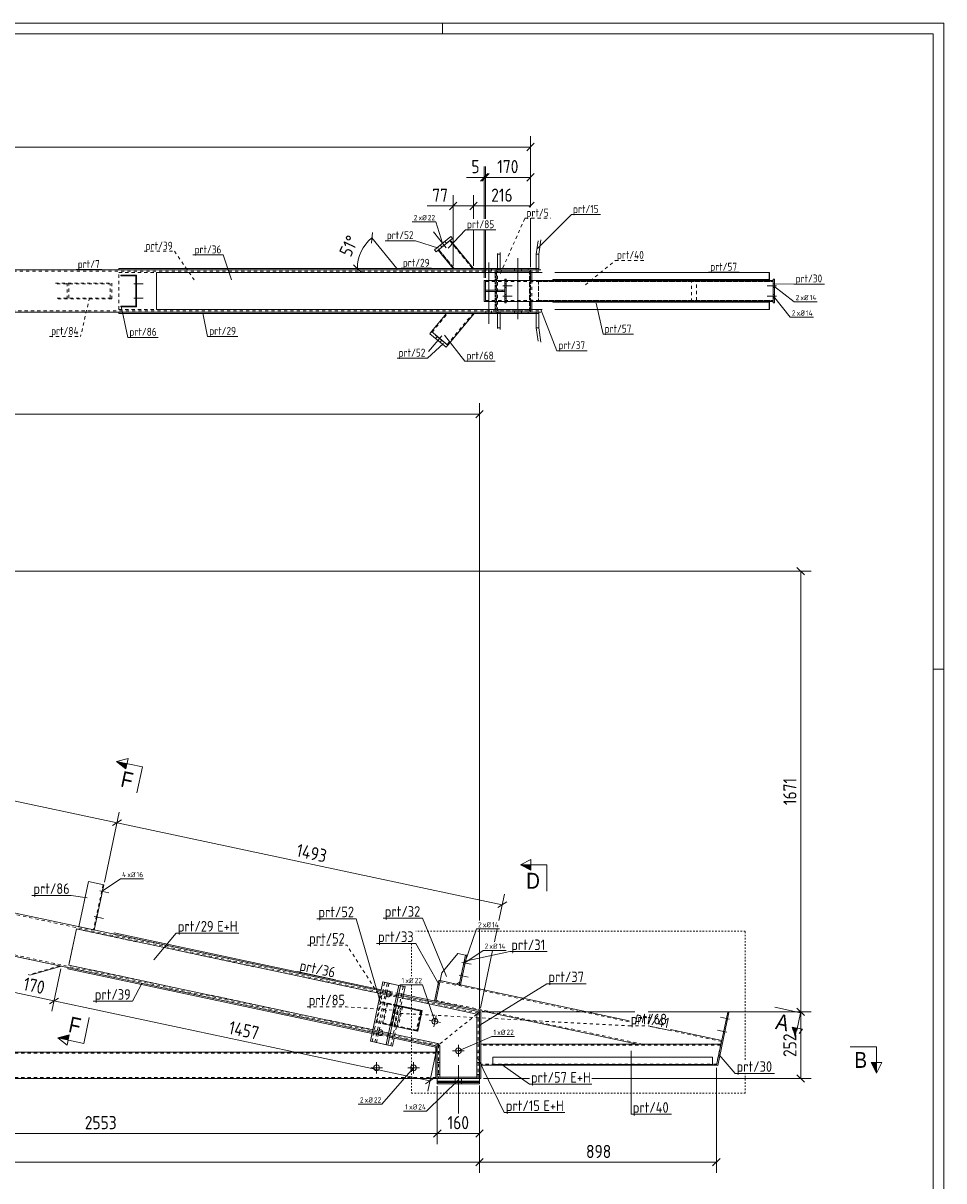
# Model space of a CAD drawing. Header units: millimetres. Extents: x 1 to 1188, y 1 to 840.
# Tile 7 of 7: x 839 to 1188, y 401 to 840. Entities that reach past the tile are written whole.
import ezdxf

# ---------------------------------------------------------------- set-up
doc = ezdxf.new("R2010")
doc.units = ezdxf.units.MM
doc.header["$LTSCALE"] = 0.6
for name, pattern in [('XKITLINE00', [0]), ('XKITLINE01', [4, 1, -1, 1, -1]), ('XKITLINE02', [4, 2, -2])]:
    doc.linetypes.add(name, pattern=pattern)
for name, color, linetype, lineweight in [('Bolt', 7, 'Continuous', 0), ('BoltMark', 3, 'Continuous', 0), ('DrawingSheet', 5, 'Continuous', 0), ('GraphicObject', 6, 'Continuous', 0), ('Part', 2, 'Continuous', 0), ('PartMark', 3, 'Continuous', 0), ('Section', 6, 'Continuous', 0), ('Z-DIMENSIONS', 1, 'Continuous', 0)]:
    doc.layers.add(name, color=color, linetype=linetype, lineweight=lineweight)
doc.styles.add('ARIAL', font='ARIAL.TTF')
doc.styles.add('ISOCPEUR', font='ISOCPEUR.TTF')

msp = doc.modelspace()

# ---------------------------------------------------------------- hatches: boundary and pattern name
at = {"layer": 'Section'}
for points in [[(877.92, 557.28), (874.42, 560.07), (878.33, 559.24)], [(1031.47, 518.83), (1027.47, 520.83), (1031.47, 520.83)], [(1132.46, 458.9), (1131.63, 454.99), (1130.51, 459.32)], [(856.05, 454.42), (852.14, 455.25), (856.47, 456.38)], [(1162.48, 445.87), (1162.48, 441.87), (1160.48, 445.87)]]:
    msp.add_hatch(color=6, dxfattribs=at).paths.add_polyline_path(points, flags=17)

# ---------------------------------------------------------------- linework, layer by layer
at = {"layer": 'Bolt', "color": 4, "linetype": 'XKITLINE00', "lineweight": 0}
for p, q in [((999.37, 754.85), (994.47, 760.85)), ((999.37, 754.85), (994.47, 760.85)), ((997.73, 755.12), (997.1, 755.9)), ((997.73, 755.12), (997.1, 755.9)), ((999.43, 756.51), (998.8, 757.29)), ((999.43, 756.51), (998.8, 757.29)), ((1026.52, 727.7), (1026.52, 750.95)), ((1014.38, 746.95), (1014.38, 746.45)), ((1014.38, 746.45), (1014.38, 745.95)), ((1015.48, 749.2), (1015.48, 725.95)), ((1016.58, 746.95), (1016.58, 746.45)), ((1016.58, 746.45), (1016.58, 745.95)), ((1025.22, 746.45), (1025.22, 746.95)), ((1025.22, 745.95), (1025.22, 746.45)), ((1027.83, 746.45), (1027.83, 746.95)), ((1027.83, 745.95), (1027.83, 746.45)), ((881.66, 742), (881.96, 742)), ((881.66, 742), (881.96, 742)), ((880.91, 741.2), (884.46, 741.2)), ((880.91, 741.2), (884.46, 741.2)), ((881.66, 740.4), (881.96, 740.4)), ((881.66, 740.4), (881.96, 740.4)), ((1020.84, 740.45), (1024.39, 740.45)), ((1020.84, 740.45), (1024.39, 740.45)), ((1021.61, 741.15), (1022.11, 741.15)), ((1021.61, 741.15), (1022.11, 741.15)), ((1021.61, 739.75), (1022.11, 739.75)), ((1021.61, 739.75), (1022.11, 739.75)), ((1124.57, 740.45), (1121.02, 740.45)), ((1124.57, 740.45), (1121.02, 740.45)), ((1123.83, 741.15), (1123.33, 741.15)), ((1123.83, 741.15), (1123.33, 741.15)), ((1123.83, 739.75), (1123.33, 739.75)), ((1123.83, 739.75), (1123.33, 739.75)), ((880.91, 735.7), (884.46, 735.7)), ((880.91, 735.7), (884.46, 735.7)), ((881.66, 736.5), (881.96, 736.5)), ((881.66, 736.5), (881.96, 736.5)), ((881.66, 734.9), (881.96, 734.9)), ((881.66, 734.9), (881.96, 734.9)), ((1020.84, 736.45), (1024.39, 736.45)), ((1020.84, 736.45), (1024.39, 736.45)), ((1021.61, 737.15), (1022.11, 737.15)), ((1021.61, 737.15), (1022.11, 737.15)), ((1021.61, 735.75), (1022.11, 735.75)), ((1021.61, 735.75), (1022.11, 735.75)), ((1124.57, 736.45), (1121.02, 736.45)), ((1124.57, 736.45), (1121.02, 736.45)), ((1123.83, 737.15), (1123.33, 737.15)), ((1123.83, 737.15), (1123.33, 737.15)), ((1123.83, 735.75), (1123.33, 735.75)), ((1123.83, 735.75), (1123.33, 735.75)), ((1014.38, 730.95), (1014.38, 730.45)), ((1014.38, 730.45), (1014.38, 729.95)), ((1016.58, 730.95), (1016.58, 730.45)), ((1016.58, 730.45), (1016.58, 729.95)), ((1025.22, 730.45), (1025.22, 730.95)), ((1025.22, 729.95), (1025.22, 730.45)), ((1027.83, 730.45), (1027.83, 730.95)), ((1027.83, 729.95), (1027.83, 730.45)), ((997.64, 721.43), (992.69, 715.47)), ((997.64, 721.43), (992.69, 715.47)), ((995.99, 721.18), (995.35, 720.41)), ((995.99, 721.18), (995.35, 720.41)), ((997.69, 719.77), (997.05, 719)), ((997.69, 719.77), (997.05, 719)), ((868, 511.01), (871.47, 510.28)), ((868, 511.01), (871.47, 510.28)), ((868.57, 510.08), (868.86, 510.01)), ((868.57, 510.08), (868.86, 510.01)), ((868.9, 511.64), (869.19, 511.58)), ((868.9, 511.64), (869.19, 511.58)), ((865.92, 501.23), (869.39, 500.5)), ((865.92, 501.23), (869.39, 500.5)), ((866.82, 501.86), (867.12, 501.8)), ((866.82, 501.86), (867.12, 501.8)), ((866.49, 500.29), (866.78, 500.23)), ((866.49, 500.29), (866.78, 500.23)), ((1005.3, 483.88), (1008.77, 483.14)), ((1005.3, 483.88), (1008.77, 483.14)), ((1005.9, 483.04), (1006.39, 482.93)), ((1005.9, 483.04), (1006.39, 482.93)), ((1006.19, 484.41), (1006.68, 484.3)), ((1006.19, 484.41), (1006.68, 484.3)), ((1004.26, 478.99), (1007.73, 478.25)), ((1004.26, 478.99), (1007.73, 478.25)), ((1005.15, 479.52), (1005.64, 479.41)), ((1005.15, 479.52), (1005.64, 479.41)), ((1004.86, 478.15), (1005.35, 478.04)), ((1004.86, 478.15), (1005.35, 478.04)), ((978.96, 471.59), (974.12, 472.62)), ((976.73, 472.07), (976.7, 471.72)), ((976.7, 471.72), (976.76, 471.37)), ((976.85, 472.42), (976.73, 472.07)), ((976.76, 471.37), (976.96, 471.03)), ((977.11, 472.76), (976.85, 472.42)), ((976.96, 471.03), (977.3, 470.82)), ((977.45, 472.95), (977.11, 472.76)), ((977.3, 470.82), (977.32, 470.82)), ((977.32, 470.82), (977.66, 470.83)), ((977.78, 472.97), (977.45, 472.95)), ((977.66, 470.83), (978, 471.02)), ((977.8, 472.96), (977.78, 472.97)), ((978.15, 472.76), (977.8, 472.96)), ((978, 471.02), (978.26, 471.36)), ((978.35, 472.42), (978.15, 472.76)), ((978.26, 471.36), (978.38, 471.72)), ((978.41, 472.06), (978.35, 472.42)), ((978.38, 471.72), (978.41, 472.06)), ((997.21, 461.07), (992.91, 461.98)), ((994.6, 459.37), (995.52, 463.68)), ((1106.75, 462.32), (1103.28, 463.05)), ((1106.75, 462.32), (1103.28, 463.05)), ((1105.89, 461.78), (1105.4, 461.89)), ((1105.89, 461.78), (1105.4, 461.89)), ((1106.18, 463.15), (1105.69, 463.26)), ((1106.18, 463.15), (1105.69, 463.26)), ((975.84, 456.92), (971, 457.95)), ((973.61, 457.4), (973.58, 457.05)), ((973.58, 457.05), (973.64, 456.7)), ((973.73, 457.75), (973.61, 457.4)), ((973.64, 456.7), (973.84, 456.35)), ((973.99, 458.09), (973.73, 457.75)), ((974.33, 458.28), (973.99, 458.09)), ((974.66, 458.3), (974.33, 458.28)), ((974.68, 458.29), (974.66, 458.3)), ((975.03, 458.09), (974.68, 458.29)), ((974.88, 456.35), (975.14, 456.69)), ((975.23, 457.74), (975.03, 458.09)), ((975.14, 456.69), (975.26, 457.04)), ((975.29, 457.39), (975.23, 457.74)), ((975.26, 457.04), (975.29, 457.39)), ((1105.71, 457.42), (1102.24, 458.16)), ((1105.71, 457.42), (1102.24, 458.16)), ((1104.85, 456.89), (1104.36, 457)), ((1104.85, 456.89), (1104.36, 457)), ((1105.14, 458.26), (1104.65, 458.37)), ((1105.14, 458.26), (1104.65, 458.37)), ((973.84, 456.35), (974.19, 456.15)), ((974.19, 456.15), (974.21, 456.14)), ((974.21, 456.14), (974.54, 456.16)), ((974.54, 456.16), (974.88, 456.35)), ((1003.98, 452.55), (1003.98, 448.15)), ((1001.78, 450.35), (1006.18, 450.35)), ((970.78, 443.87), (975.18, 443.87)), ((972.98, 441.67), (972.98, 446.07)), ((984.78, 443.87), (989.18, 443.87)), ((986.98, 441.67), (986.98, 446.07)), ((1004, 426.6), (1004, 444.87)), ((1004, 426.6), (1004, 444.87)), ((1002.8, 438.87), (1002.8, 439.87)), ((1002.8, 438.87), (1002.8, 439.87)), ((1005.2, 438.88), (1005.2, 439.88)), ((1005.2, 438.87), (1005.2, 439.87))]:
    msp.add_line(p, q, dxfattribs=at)
at = {"layer": 'Bolt', "color": 4, "linetype": 'XKITLINE02', "lineweight": 0}
for p, q in [((980.66, 471.23), (975.86, 472.25)), ((977.54, 456.55), (972.74, 457.57))]:
    msp.add_line(p, q, dxfattribs=at)
at = {"layer": 'Bolt', "color": 4, "linetype": 'XKITLINE00', "lineweight": 0}
for centre in [(995.06, 461.52), (1003.98, 450.35), (972.98, 443.87), (986.98, 443.87)]:
    msp.add_circle(centre, 1.1, dxfattribs=at)
at = {"layer": 'BoltMark', "color": 4, "linetype": 'XKITLINE00', "lineweight": 0}
for p, q in [((986.43, 764.65), (995.36, 764.65)), ((997.95, 756.59), (995.36, 764.65)), ((1123.42, 740.45), (1131.21, 734.35)), ((1123.42, 736.45), (1129.78, 728.49)), ((1131.21, 734.35), (1139.97, 734.35)), ((1129.78, 728.49), (1138.54, 728.49)), ((868.98, 510.81), (875.86, 515.57)), ((875.86, 515.57), (884.62, 515.57)), ((1006.42, 483.64), (1010.78, 496.53)), ((1010.78, 496.53), (1019.54, 496.53)), ((1006.42, 483.64), (1013.3, 488.41)), ((1013.3, 488.41), (1022.06, 488.41)), ((981.81, 475.38), (990.4, 475.38)), ((995.06, 461.52), (990.4, 475.38)), ((1003.98, 450.35), (1016.61, 455.75)), ((1016.61, 455.75), (1025.2, 455.75)), ((986.98, 443.87), (974.94, 430.11)), ((1004, 439.37), (991.93, 427.47)), ((1004, 439.37), (991.93, 427.47)), ((966.01, 430.11), (974.94, 430.11)), ((983.17, 427.47), (991.93, 427.47)), ((983.17, 427.47), (991.93, 427.47)), ((991.93, 427.47), (991.93, 427.47))]:
    msp.add_line(p, q, dxfattribs=at)
at = {"layer": 'DrawingSheet', "color": 2, "linetype": 'XKITLINE00', "lineweight": 0}
for p, q in [((1188, 840), (1, 840)), ((998, 836), (998, 840)), ((1188, 1), (1188, 840)), ((1188, 595), (1184, 595))]:
    msp.add_line(p, q, dxfattribs=at)
at = {"layer": 'DrawingSheet', "color": 3, "linetype": 'XKITLINE00', "lineweight": 0}
for p, q in [((1184, 836), (5, 836)), ((1184, 5), (1184, 836))]:
    msp.add_line(p, q, dxfattribs=at)
at = {"layer": 'GraphicObject', "color": 4, "linetype": 'XKITLINE01', "lineweight": 0}
for p, q in [((1112.74, 495.69), (987.85, 495.69)), ((1112.74, 446.97), (1112.74, 495.69)), ((986.14, 490.99), (986.14, 478.58)), ((986.14, 475.38), (986.14, 434.23)), ((1112.74, 434.23), (1112.74, 441.77)), ((986.14, 434.23), (1112.74, 434.23))]:
    msp.add_line(p, q, dxfattribs=at)
at = {"layer": 'Part', "color": 2, "linetype": 'XKITLINE00', "lineweight": 0}
for p, q in [((1001.05, 759.12), (994.85, 754.06)), ((1001.68, 758.35), (995.48, 753.29)), ((1000.9, 757.72), (1009.7, 746.95)), ((1001.68, 758.35), (1001.05, 759.12)), ((1033.47, 752.45), (1034.17, 757.5)), ((1034.45, 752.45), (1035.19, 757.82)), ((995.48, 753.29), (994.85, 754.06)), ((996.26, 753.92), (1001.95, 746.95)), ((1018.8, 752.45), (1018.83, 752.72)), ((1019.77, 752.45), (1018.8, 752.45)), ((1018.8, 752.45), (1018.8, 746.95)), ((1019.77, 752.45), (1019.85, 753.04)), ((1019.77, 752.45), (1019.77, 746.95)), ((1033.47, 752.45), (1034.45, 752.45)), ((1033.47, 746.45), (1033.47, 752.45)), ((1034.45, 746.45), (1034.45, 752.45)), ((227.49, 746.45), (1031.28, 746.45)), ((875.28, 746.95), (1033.47, 746.95)), ((875.28, 746.95), (875.28, 746.45)), ((1030.47, 746.45), (1030.47, 746.95)), ((1031.28, 746.45), (1031.28, 745.45)), ((1031.28, 746.45), (1031.28, 745.45)), ((1031.28, 746.45), (1035.19, 746.45)), ((1034.45, 746.45), (1035.19, 746.45)), ((875.96, 744.15), (875.96, 744.45)), ((875.96, 744.45), (881.96, 744.45)), ((881.66, 744.15), (875.96, 744.15)), ((881.66, 732.75), (881.66, 744.15)), ((881.96, 744.45), (881.96, 732.45)), ((889.58, 745.45), (889.58, 745.45)), ((889.58, 731.45), (889.58, 745.45)), ((889.58, 745.45), (1031.28, 745.45)), ((1013.77, 734.45), (1013.77, 742.45)), ((1014.27, 742.45), (1013.77, 742.45)), ((1014.27, 742.45), (1014.27, 738.7)), ((1014.27, 742.45), (1021.61, 742.45)), ((1014.27, 742.45), (1014.27, 738.7)), ((1021.61, 733.95), (1021.61, 742.95)), ((1022.11, 742.95), (1021.61, 742.95)), ((1022.11, 733.95), (1022.11, 742.95)), ((1022.11, 742.45), (1123.33, 742.45)), ((1035.7, 745.45), (1031.28, 745.45)), ((1031.28, 745.45), (1031.28, 742.45)), ((1031.77, 745.45), (1031.77, 742.45)), ((1039.75, 742.45), (1039.75, 742.75)), ((1039.75, 742.75), (1121.8, 742.75)), ((1040.58, 745.45), (1121.86, 745.45)), ((1121.24, 742.75), (1121.24, 742.45)), ((1121.8, 742.75), (1121.8, 745.45)), ((1121.86, 745.45), (1121.86, 742.45)), ((1123.33, 733.95), (1123.33, 742.95)), ((1123.83, 742.95), (1123.33, 742.95)), ((1123.83, 733.95), (1123.83, 742.95)), ((1014.27, 738.7), (1014.27, 738.7)), ((1014.27, 738.7), (1021.61, 738.7)), ((1014.27, 738.7), (1014.27, 738.2)), ((1014.27, 734.45), (1014.27, 738.2)), ((1014.27, 738.2), (1014.27, 738.2)), ((1014.27, 738.2), (1021.61, 738.2)), ((1014.27, 734.45), (1014.27, 738.2)), ((1018.61, 738.2), (1018.61, 738.7)), ((1021.61, 738.7), (1021.61, 738.2)), ((1013.77, 734.45), (1014.27, 734.45)), ((1014.27, 734.45), (1021.61, 734.45)), ((1021.61, 733.95), (1022.11, 733.95)), ((1022.11, 734.45), (1123.33, 734.45)), ((1031.28, 731.45), (1031.28, 734.45)), ((1031.77, 731.45), (1031.77, 734.45)), ((1039.75, 734.15), (1039.75, 734.45)), ((1121.8, 734.15), (1039.75, 734.15)), ((1121.24, 734.15), (1121.24, 734.45)), ((1121.8, 731.45), (1121.8, 734.15)), ((1121.86, 734.45), (1121.86, 731.45)), ((1123.33, 733.95), (1123.83, 733.95)), ((227.49, 730.45), (1031.28, 730.45)), ((875.28, 729.95), (875.28, 730.45)), ((875.28, 729.95), (1033.47, 729.95)), ((875.96, 732.45), (875.96, 732.75)), ((875.96, 732.75), (881.66, 732.75)), ((881.96, 732.45), (875.96, 732.45)), ((889.58, 731.45), (889.58, 731.45)), ((889.58, 731.45), (1031.28, 731.45)), ((993.76, 723.03), (999.51, 729.95)), ((999.92, 717.92), (1009.91, 729.95)), ((1018.79, 724.45), (1018.79, 729.95)), ((1019.77, 724.45), (1019.77, 729.95)), ((1030.47, 729.95), (1030.47, 730.45)), ((1031.28, 731.45), (1035.7, 731.45)), ((1031.28, 730.45), (1031.28, 731.45)), ((1031.28, 730.45), (1031.28, 731.45)), ((1031.28, 730.45), (1035.19, 730.45)), ((1033.46, 724.45), (1033.46, 730.45)), ((1034.44, 724.45), (1034.44, 730.45)), ((1034.44, 730.45), (1035.19, 730.45)), ((1040.58, 731.45), (1121.86, 731.45)), ((1018.79, 724.45), (1019.77, 724.45)), ((1018.83, 724.18), (1018.79, 724.45)), ((1019.85, 723.87), (1019.77, 724.45)), ((1033.46, 724.45), (1034.44, 724.45)), ((1034.16, 719.4), (1033.46, 724.45)), ((1035.19, 719.08), (1034.44, 724.45)), ((993.76, 723.03), (993.12, 722.26)), ((993.12, 722.26), (993.12, 722.26)), ((993.12, 722.26), (999.28, 717.15)), ((993.76, 723.03), (993.76, 723.03)), ((999.92, 717.92), (993.76, 723.03)), ((999.28, 717.15), (999.92, 717.92)), ((999.28, 717.15), (999.28, 717.15)), ((999.92, 717.92), (999.92, 717.92)), ((971.32, 457.37), (222.42, 616.55)), ((974.65, 473.02), (368.06, 601.95)), ((863.68, 514.49), (860.04, 497.38)), ((869.55, 513.24), (863.68, 514.49)), ((865.91, 496.13), (869.55, 513.24)), ((859.17, 496.54), (856.26, 482.85)), ((974.44, 472.04), (859.17, 496.54)), ((873.37, 494.55), (873.48, 495.04)), ((974.65, 473.02), (873.37, 494.55)), ((873.48, 495.04), (974.75, 473.51)), ((997.73, 479.87), (1003.73, 487.29)), ((1003.73, 487.29), (1006.67, 486.66)), ((1006.67, 486.66), (1004.28, 475.41)), ((1007.16, 486.56), (1004.77, 475.31)), ((1007.16, 486.56), (1006.67, 486.66)), ((853.46, 482.42), (841.48, 478.96)), ((856.06, 481.87), (855.95, 481.38)), ((855.95, 481.38), (971.22, 456.88)), ((971.53, 458.35), (856.26, 482.85)), ((997.1, 476.94), (997.73, 479.87)), ((970.59, 453.95), (975.38, 476.44)), ((982.02, 475.03), (975.38, 476.44)), ((976.61, 452.67), (981.39, 475.17)), ((977.24, 452.53), (982.02, 475.03)), ((983.74, 474.66), (982.02, 475.03)), ((983.74, 474.66), (983.12, 471.73)), ((996.61, 477.04), (994.95, 469.22)), ((995.44, 469.11), (997.1, 476.94)), ((997.1, 476.94), (995.44, 469.11)), ((997.1, 476.94), (996.61, 477.04)), ((1004.28, 475.41), (997.1, 476.94)), ((1004.49, 476.39), (1003.3, 475.62)), ((1004.77, 475.31), (1004.28, 475.41)), ((1068.68, 461.72), (1004.77, 475.31)), ((1010.97, 464.28), (981.08, 470.63)), ((1011.97, 465.09), (981.29, 471.61)), ((1011.97, 465.09), (981.29, 471.61)), ((1012.08, 465.58), (981.4, 472.1)), ((983.02, 471.24), (983.02, 471.24)), ((978.8, 459.87), (980.46, 467.7)), ((980.46, 467.7), (990.24, 465.62)), ((990.24, 465.62), (988.58, 457.79)), ((1012.08, 465.58), (1011.97, 465.09)), ((1071.85, 452.87), (1012.08, 465.58)), ((1011.97, 465.09), (1010.97, 464.28)), ((1011.97, 465.09), (1010.97, 464.28)), ((1010.97, 449.87), (1010.97, 464.28)), ((1011.97, 439.87), (1011.97, 465.09)), ((1011.97, 465.09), (1012.47, 465.09)), ((1012.47, 465.09), (1012.47, 439.87)), ((1101.78, 444.87), (1106.06, 465.02)), ((1106.55, 464.92), (1102.27, 444.77)), ((1106.06, 465.02), (1106.55, 464.92)), ((996.18, 453.11), (978.17, 456.94)), ((988.58, 457.79), (978.8, 459.87)), ((1103.78, 454.26), (1084.36, 458.39)), ((977.24, 452.53), (970.59, 453.95)), ((972.28, 453.58), (972.28, 453.59)), ((972.28, 453.58), (972.9, 453.45)), ((972.9, 453.45), (972.9, 453.46)), ((972.9, 453.45), (978.96, 452.16)), ((995.47, 451.73), (977.86, 455.47)), ((995.97, 452.13), (977.97, 455.96)), ((979.59, 455.1), (978.96, 452.16)), ((995.58, 452.21), (995.47, 451.73)), ((996.58, 452.62), (995.97, 452.13)), ((996.58, 452.62), (995.97, 452.13)), ((996.97, 452.13), (996.18, 453.11)), ((1103.48, 452.87), (1012.47, 452.87)), ((1103.48, 452.87), (1071.85, 452.87)), ((995.47, 449.87), (548.72, 449.87)), ((995.47, 451.73), (995.47, 439.87)), ((995.97, 451.73), (995.47, 451.73)), ((995.97, 452.13), (995.97, 449.87)), ((995.97, 439.87), (995.97, 449.87)), ((995.97, 449.87), (996.97, 449.87)), ((996.97, 452.13), (996.97, 440.37)), ((996.97, 449.87), (996.97, 439.87)), ((1010.97, 439.87), (1010.97, 449.87)), ((1010.97, 449.87), (1011.97, 449.87)), ((1011.97, 449.87), (1011.97, 439.87)), ((1016.97, 447.87), (1016.97, 444.87)), ((1016.97, 447.87), (1100.28, 447.87)), ((1100.28, 447.87), (1100.28, 444.87)), ((995.97, 445.87), (996.97, 445.87)), ((1010.97, 445.87), (1011.97, 445.87)), ((1016.97, 444.87), (1012.47, 444.87)), ((1100.28, 445.17), (1016.97, 445.17)), ((1100.28, 444.87), (1016.97, 444.87)), ((1101.78, 444.87), (1100.28, 444.87)), ((1102.27, 444.77), (1101.78, 444.87)), ((995.47, 439.87), (75.5, 439.87)), ((995.97, 439.87), (995.47, 439.87)), ((995.97, 439.88), (1011.97, 439.88)), ((995.97, 438.88), (995.97, 439.88)), ((996.97, 439.87), (995.97, 439.87)), ((1010.97, 440.37), (996.97, 440.37)), ((1011.97, 439.87), (1010.97, 439.87)), ((1011.97, 439.88), (1011.97, 438.88)), ((1011.97, 439.87), (1011.97, 439.87)), ((1011.97, 439.87), (1011.97, 439.87)), ((1012.47, 439.87), (1011.97, 439.87)), ((1011.97, 439.87), (1011.97, 439.87)), ((995.97, 438.88), (1011.97, 438.88)), ((995.97, 438.67), (995.97, 438.87)), ((995.97, 438.87), (1011.94, 438.87)), ((995.97, 437.87), (995.97, 438.87)), ((995.97, 438.87), (1011.94, 438.87)), ((1011.97, 438.87), (995.97, 438.87)), ((995.97, 438.67), (1011.94, 438.67)), ((995.97, 438.37), (995.97, 438.67)), ((995.97, 438.67), (1011.94, 438.67)), ((995.97, 438.37), (1011.94, 438.37)), ((995.97, 437.87), (995.97, 438.37)), ((1011.94, 438.37), (995.97, 438.37)), ((995.97, 437.87), (1011.94, 437.87)), ((1011.94, 437.87), (995.97, 437.87)), ((1011.94, 438.67), (1011.94, 438.87)), ((1011.94, 437.87), (1011.94, 438.87)), ((1011.94, 438.37), (1011.94, 438.67)), ((1011.94, 437.87), (1011.94, 438.37))]:
    msp.add_line(p, q, dxfattribs=at)
at = {"layer": 'Part', "color": 7, "linetype": 'XKITLINE02', "lineweight": 0}
for p, q in [((996.26, 753.92), (1000.9, 757.72)), ((1009.32, 746.95), (1000.67, 757.53)), ((1000.67, 757.53), (1009.32, 746.95)), ((1009.7, 746.95), (1000.9, 757.72)), ((996.26, 753.92), (1001.95, 746.95)), ((1002.34, 746.95), (996.49, 754.11)), ((996.49, 754.11), (1002.34, 746.95)), ((875.28, 746.45), (1034.17, 746.45)), ((1001.95, 746.95), (1009.7, 746.95)), ((1001.95, 746.95), (1001.95, 746.95)), ((1009.7, 746.95), (1001.95, 746.95)), ((1002.34, 746.95), (1002.34, 746.95)), ((1009.32, 746.95), (1009.32, 746.95)), ((1009.7, 746.95), (1009.7, 746.95)), ((1018.33, 746.45), (1018.33, 746.95)), ((1018.33, 730.45), (1018.33, 746.45)), ((1031.28, 746.45), (1018.33, 746.45)), ((1018.33, 746.45), (1018.33, 730.45)), ((1018.33, 746.45), (1018.83, 746.45)), ((1018.8, 746.95), (1018.8, 746.45)), ((1018.8, 746.45), (1019.85, 746.45)), ((1019.3, 746.45), (1019.3, 746.95)), ((1019.77, 746.95), (1019.77, 746.45)), ((1033.47, 746.95), (1034.17, 746.95)), ((1033.47, 746.45), (1033.47, 746.45)), ((1033.47, 746.45), (1034.45, 746.45)), ((1030.88, 745.95), (227.49, 745.95)), ((875.28, 731.45), (875.28, 745.45)), ((875.28, 745.45), (1017.92, 745.45)), ((889.58, 745.45), (889.58, 731.45)), ((889.58, 745.45), (889.58, 745.45)), ((1013.77, 742.45), (1013.77, 734.45)), ((1014.27, 734.45), (1014.27, 742.45)), ((1014.27, 734.45), (1014.27, 742.45)), ((1014.27, 742.05), (1014.27, 742.05)), ((1014.27, 742.05), (1123.33, 742.05)), ((1017.92, 731.45), (1017.92, 745.45)), ((1018.83, 745.45), (1017.92, 745.45)), ((1017.92, 745.45), (1017.92, 731.45)), ((1017.98, 743.45), (1018.31, 743.45)), ((1018.31, 743.45), (1018.32, 743.45)), ((1018.31, 743.45), (1018.31, 733.45)), ((1018.41, 745.45), (1018.41, 731.45)), ((1018.73, 730.95), (1018.73, 745.95)), ((1018.73, 745.95), (1019.34, 745.95)), ((1018.73, 730.95), (1018.73, 745.95)), ((1018.73, 745.95), (1030.88, 745.95)), ((1021.61, 742.95), (1021.61, 733.95)), ((1021.61, 742.45), (1022.11, 742.45)), ((1022.11, 733.95), (1022.11, 742.95)), ((1030.88, 730.95), (1030.88, 745.95)), ((1030.88, 745.95), (1034.68, 745.95)), ((1030.88, 745.95), (1030.88, 730.95)), ((1031.28, 745.45), (1031.28, 731.45)), ((1031.28, 731.45), (1031.28, 745.45)), ((1031.28, 745.45), (1031.28, 731.45)), ((1031.28, 745.45), (1031.28, 731.45)), ((1031.28, 742.45), (1031.28, 734.45)), ((1031.77, 742.45), (1031.77, 734.45)), ((1034.31, 742.45), (1123.33, 742.45)), ((1034.31, 734.45), (1034.31, 742.45)), ((1034.39, 742.05), (1034.39, 734.85)), ((1034.39, 742.05), (1123.33, 742.05)), ((1121.86, 742.45), (1039.75, 742.45)), ((1092.4, 734.45), (1092.4, 742.45)), ((1094.28, 734.85), (1094.28, 742.05)), ((1123.33, 742.95), (1123.33, 733.95)), ((1123.33, 742.05), (1123.33, 742.45)), ((1123.33, 734.45), (1123.33, 742.45)), ((1123.33, 734.45), (1123.33, 742.45)), ((1123.33, 742.45), (1123.33, 734.45)), ((1123.33, 742.05), (1123.33, 742.05)), ((1123.83, 733.95), (1123.83, 742.95)), ((851.18, 741.45), (872.63, 741.45)), ((851.82, 741.15), (871.99, 741.15)), ((855.65, 735.45), (855.65, 741.45)), ((856.29, 735.75), (856.29, 741.15)), ((871.99, 735.75), (871.99, 741.15)), ((872.63, 735.45), (872.63, 741.45)), ((1014.27, 738.7), (1014.27, 738.2)), ((1014.27, 738.2), (1014.27, 738.7)), ((1014.27, 738.7), (1014.27, 738.2)), ((1020.61, 738.2), (1020.61, 738.7)), ((1021.61, 738.2), (1021.61, 738.7)), ((872.63, 735.45), (851.18, 735.45)), ((851.82, 735.75), (871.99, 735.75)), ((1014.27, 734.85), (1014.27, 734.85)), ((1014.27, 734.85), (1123.33, 734.85)), ((1017.98, 733.45), (1018.32, 733.45)), ((1021.61, 734.45), (1022.11, 734.45)), ((1123.33, 734.45), (1034.31, 734.45)), ((1034.39, 734.85), (1123.33, 734.85)), ((1039.75, 734.45), (1121.86, 734.45)), ((1123.33, 734.45), (1123.33, 734.85)), ((227.49, 730.95), (1030.88, 730.95)), ((875.28, 731.45), (1017.92, 731.45)), ((875.28, 730.45), (1034.17, 730.45)), ((889.58, 731.45), (889.58, 731.45)), ((993.76, 723.03), (999.51, 729.95)), ((993.99, 722.84), (999.9, 729.95)), ((993.99, 722.84), (999.9, 729.95)), ((1009.91, 729.95), (999.51, 729.95)), ((999.51, 729.95), (1009.91, 729.95)), ((999.51, 729.95), (999.51, 729.95)), ((999.69, 718.11), (1009.52, 729.95)), ((999.69, 718.11), (1009.52, 729.95)), ((999.9, 729.95), (999.9, 729.95)), ((999.92, 717.92), (1009.91, 729.95)), ((1009.52, 729.95), (1009.52, 729.95)), ((1009.91, 729.95), (1009.91, 729.95)), ((1017.92, 731.45), (1018.83, 731.45)), ((1018.33, 729.95), (1018.33, 730.45)), ((1018.33, 730.45), (1031.28, 730.45)), ((1018.33, 730.45), (1018.83, 730.45)), ((1018.73, 730.95), (1019.34, 730.95)), ((1030.88, 730.95), (1018.73, 730.95)), ((1018.79, 729.95), (1018.79, 730.45)), ((1018.79, 730.45), (1018.83, 730.45)), ((1019.85, 730.45), (1018.79, 730.45)), ((1019.3, 729.95), (1019.3, 730.45)), ((1019.77, 729.95), (1019.77, 730.45)), ((1030.88, 730.95), (1034.68, 730.95)), ((1033.46, 730.45), (1033.46, 730.45)), ((1033.46, 730.45), (1034.44, 730.45)), ((1033.47, 729.95), (1034.17, 729.95)), ((993.76, 723.03), (999.92, 717.92)), ((999.92, 717.92), (993.76, 723.03)), ((993.76, 723.03), (993.76, 723.03)), ((993.99, 722.84), (993.99, 722.84)), ((999.69, 718.11), (999.69, 718.11)), ((999.92, 717.92), (999.92, 717.92)), ((1011.47, 464.68), (225.64, 631.71)), ((996.47, 452.54), (222.53, 617.04)), ((869.25, 513.3), (865.62, 496.19)), ((859.17, 496.54), (856.26, 482.85)), ((1010.97, 464.28), (859.17, 496.54)), ((860.04, 497.38), (860.04, 497.37)), ((860.04, 497.37), (860.04, 497.38)), ((860.04, 497.37), (860.04, 497.38)), ((860.04, 497.38), (860.04, 497.37)), ((860.04, 497.37), (865.91, 496.12)), ((865.91, 496.12), (865.91, 496.13)), ((865.91, 496.13), (865.91, 496.12)), ((836.85, 485.95), (853.46, 482.42)), ((1006.67, 486.66), (1004.49, 476.39)), ((852.84, 482.55), (840.85, 479.09)), ((856.06, 481.87), (995.58, 452.21)), ((856.26, 482.85), (996.18, 453.11)), ((971.22, 453.81), (976, 476.31)), ((972.28, 453.59), (977.06, 476.08)), ((972.9, 453.46), (977.68, 475.95)), ((983.74, 474.66), (977.06, 476.08)), ((978.34, 452.29), (983.12, 474.79)), ((1068.68, 461.31), (997.02, 476.55)), ((1003.3, 475.62), (997.1, 476.94)), ((1004.77, 475.31), (1004.28, 475.41)), ((981.08, 470.63), (974.44, 472.04)), ((981.29, 471.61), (974.65, 473.02)), ((981.29, 471.61), (974.65, 473.02)), ((981.4, 472.1), (974.75, 473.51)), ((983.02, 471.24), (979.59, 455.1)), ((983.12, 471.73), (983.02, 471.24)), ((974.44, 468.98), (972.78, 461.15)), ((973.07, 461.4), (974.6, 468.63)), ((990.24, 465.62), (974.44, 468.98)), ((974.6, 468.63), (989.8, 465.41)), ((975.22, 460.63), (976.88, 468.45)), ((977.05, 468.11), (975.51, 460.87)), ((976.88, 468.45), (981.43, 467.48)), ((990.03, 465.66), (976.88, 468.45)), ((981.14, 467.24), (977.05, 468.11)), ((978.4, 459.95), (980.07, 467.78)), ((978.63, 460.21), (980.17, 467.45)), ((978.85, 460.17), (980.39, 467.41)), ((979.6, 460), (981.14, 467.24)), ((981.43, 467.48), (979.76, 459.66)), ((980.4, 467.4), (989.59, 465.44)), ((980.79, 459.44), (982.45, 467.27)), ((982.77, 466.89), (981.23, 459.65)), ((989.59, 465.44), (988.05, 458.2)), ((989.8, 465.41), (988.26, 458.17)), ((988.37, 457.83), (990.03, 465.66)), ((994.95, 469.22), (995.44, 469.11)), ((1012.08, 465.58), (995.44, 469.11)), ((1073.78, 452.87), (995.52, 469.5)), ((978.8, 459.87), (972.78, 461.15)), ((988.26, 458.17), (973.07, 461.4)), ((1010.97, 464.28), (996.58, 452.62)), ((1010.97, 464.28), (996.58, 452.62)), ((1010.97, 440.37), (1010.97, 464.28)), ((1011.47, 439.87), (1011.47, 464.68)), ((1011.97, 439.87), (1011.97, 465.09)), ((977.86, 455.47), (971.22, 456.88)), ((977.97, 455.96), (971.32, 457.37)), ((978.17, 456.94), (971.53, 458.35)), ((979.76, 459.66), (975.22, 460.63)), ((975.51, 460.87), (979.6, 460)), ((988.37, 457.83), (978.8, 459.87)), ((988.05, 458.2), (978.86, 460.16)), ((1103.69, 453.87), (1075.88, 459.78)), ((996.18, 453.11), (996.97, 452.13)), ((996.47, 452.54), (996.47, 439.87)), ((1012.47, 444.87), (1012.47, 452.87)), ((1103.39, 452.47), (1012.47, 452.47)), ((1103.48, 452.87), (1101.78, 444.87)), ((1103.48, 452.87), (1103.78, 454.26)), ((995.47, 449.47), (548.72, 449.47)), ((995.47, 439.87), (995.47, 449.87)), ((995.97, 451.73), (995.97, 439.87)), ((996.97, 449.87), (995.97, 449.87)), ((995.97, 449.87), (995.97, 439.87)), ((995.97, 449.87), (995.97, 439.87)), ((996.97, 452.13), (996.97, 440.37)), ((996.97, 439.87), (996.97, 449.87)), ((1010.97, 449.87), (1010.97, 440.37)), ((1011.97, 449.87), (1010.97, 449.87)), ((1010.97, 449.87), (1010.97, 439.87)), ((1011.97, 439.87), (1011.97, 449.87)), ((1016.97, 444.87), (1016.97, 447.87)), ((1016.97, 447.87), (1100.28, 447.87)), ((1100.28, 447.87), (1100.28, 444.87)), ((996.97, 445.87), (995.97, 445.87)), ((1011.97, 445.87), (1010.97, 445.87)), ((1101.86, 445.27), (1012.47, 445.27)), ((1100.28, 445.17), (1016.97, 445.17)), ((1100.28, 444.87), (1016.97, 444.87)), ((1100.28, 444.87), (1016.97, 444.87)), ((995.47, 440.27), (75.5, 440.27)), ((995.97, 441.37), (996.97, 441.37)), ((995.97, 441.37), (996.97, 441.37)), ((1011.97, 439.87), (995.97, 439.87)), ((995.97, 439.87), (996.97, 439.87)), ((995.97, 439.87), (1011.97, 439.87)), ((1011.97, 439.87), (995.97, 439.87)), ((995.97, 439.87), (995.97, 439.87)), ((995.97, 439.87), (995.97, 439.87)), ((995.97, 439.87), (995.97, 439.87)), ((996.47, 439.87), (996.47, 439.87)), ((996.97, 440.37), (1010.97, 440.37)), ((1010.97, 441.37), (1011.97, 441.37)), ((1010.97, 441.37), (1011.97, 441.37)), ((1010.97, 440.37), (1010.97, 440.37)), ((1010.97, 440.37), (1010.97, 440.37)), ((1011.97, 439.87), (1010.97, 439.87)), ((1011.47, 439.87), (1011.47, 439.87)), ((995.97, 438.87), (995.97, 438.88)), ((995.97, 438.67), (995.97, 438.87)), ((995.97, 438.87), (995.97, 438.67)), ((995.97, 438.67), (995.97, 438.87)), ((995.97, 438.87), (995.97, 438.67)), ((995.97, 438.67), (995.97, 438.87)), ((995.97, 437.87), (995.97, 438.87)), ((995.97, 438.87), (995.97, 437.87)), ((995.97, 437.87), (995.97, 438.87)), ((995.97, 438.87), (995.97, 437.87)), ((995.97, 437.87), (995.97, 438.87)), ((995.97, 438.37), (995.97, 438.67)), ((995.97, 438.67), (995.97, 438.37)), ((995.97, 438.37), (995.97, 438.67)), ((995.97, 438.67), (995.97, 438.37)), ((995.97, 438.37), (995.97, 438.67)), ((995.97, 437.87), (995.97, 438.37)), ((995.97, 438.37), (995.97, 437.87)), ((995.97, 437.87), (995.97, 438.37)), ((995.97, 438.37), (995.97, 437.87)), ((995.97, 437.87), (995.97, 438.37)), ((1004.07, 438.67), (1004.07, 438.87)), ((1004.07, 438.67), (1004.07, 438.87)), ((1004.07, 438.67), (1004.07, 438.87)), ((1004.07, 438.67), (1004.07, 438.87)), ((1004.07, 437.87), (1004.07, 438.87)), ((1004.07, 437.87), (1004.07, 438.87)), ((1004.07, 437.87), (1004.07, 438.87)), ((1004.07, 437.87), (1004.07, 438.87)), ((1004.07, 438.37), (1004.07, 438.67)), ((1004.07, 438.37), (1004.07, 438.67)), ((1004.07, 438.37), (1004.07, 438.67)), ((1004.07, 438.37), (1004.07, 438.67)), ((1004.07, 437.87), (1004.07, 438.37)), ((1004.07, 437.87), (1004.07, 438.37)), ((1004.07, 437.87), (1004.07, 438.37)), ((1004.07, 437.87), (1004.07, 438.37)), ((1005.17, 438.67), (1005.17, 438.87)), ((1005.17, 438.67), (1005.17, 438.87)), ((1005.17, 437.87), (1005.17, 438.87)), ((1005.17, 437.87), (1005.17, 438.87)), ((1005.17, 438.37), (1005.17, 438.67)), ((1005.17, 438.37), (1005.17, 438.67)), ((1005.17, 437.87), (1005.17, 438.37)), ((1005.17, 437.87), (1005.17, 438.37)), ((1011.94, 438.87), (1011.94, 438.67)), ((1011.94, 438.37), (1011.94, 437.87)), ((1011.97, 438.88), (1011.97, 438.87))]:
    msp.add_line(p, q, dxfattribs=at)
at = {"layer": 'PartMark', "color": 7, "linetype": 'XKITLINE02', "lineweight": 0}
for p, q in [((1019.88, 745.08), (1029.19, 766.05)), ((1029.19, 766.05), (1038.9, 766.05)), ((884.83, 753.51), (896.34, 753.51)), ((903.84, 742.62), (896.34, 753.51)), ((1052.14, 740.82), (1063.46, 750.04)), ((1063.46, 750.04), (1075.23, 750.04)), ((864.12, 735.88), (860.75, 721.22)), ((848.98, 721.22), (860.75, 721.22)), ((946.79, 490.36), (961.74, 490.36)), ((976.24, 467.84), (961.74, 490.36)), ((946.62, 466.98), (961.57, 466.98)), ((978.91, 465.8), (961.57, 466.98)), ((979.48, 464.65), (1068.68, 459.78)), ((1068.68, 459.78), (1075.88, 459.78))]:
    msp.add_line(p, q, dxfattribs=at)
at = {"layer": 'PartMark', "color": 7, "linetype": 'XKITLINE00', "lineweight": 0}
for p, q in [((1033.97, 754.57), (1046.83, 767.43)), ((1046.83, 767.43), (1057.83, 767.43)), ((1000.12, 754.62), (1006.61, 761.64)), ((1006.61, 761.64), (1018.12, 761.64)), ((976.23, 757.52), (987.75, 757.52)), ((996.41, 754.62), (987.75, 757.52)), ((903.34, 752.11), (914.85, 752.11)), ((917.95, 742.62), (914.85, 752.11)), ((859.07, 746.55), (868.78, 746.55)), ((982.3, 747.05), (993.81, 747.05)), ((1098.84, 745.55), (1110.36, 745.55)), ((1123.46, 741.12), (1131.19, 741.09)), ((1131.19, 741.09), (1142.7, 741.09)), ((1056.2, 733.82), (1058.79, 722.06)), ((876.07, 732.63), (878.66, 720.87)), ((907.09, 730.08), (908.9, 721.22)), ((1035.19, 731.45), (1041.28, 715.78)), ((878.66, 720.87), (890.17, 720.87)), ((908.9, 721.22), (920.41, 721.22)), ((998.66, 721.75), (1006.43, 711.87)), ((1058.79, 722.06), (1070.3, 722.06)), ((998.28, 718.56), (992.22, 712.96)), ((1041.28, 715.78), (1052.79, 715.78)), ((980.71, 712.96), (992.22, 712.96)), ((1006.43, 711.87), (1017.95, 711.87)), ((842.23, 509.23), (857.18, 509.23)), ((863.24, 508.33), (857.18, 509.23)), ((975.45, 500.59), (990.4, 500.59)), ((999.48, 478.52), (990.4, 500.59)), ((950.28, 500.38), (965.23, 500.38)), ((974.54, 468.21), (965.23, 500.38)), ((888.56, 484.8), (896.99, 494.95)), ((896.99, 494.95), (920.7, 494.95)), ((972.9, 490.99), (987.85, 490.99)), ((996.64, 475.41), (987.85, 490.99)), ((1006.55, 484.34), (1023.42, 487.93)), ((1023.42, 487.93), (1037.68, 487.93)), ((942.82, 480.4), (957.44, 477.29)), ((883.93, 475.81), (880.47, 469.11)), ((1012.1, 460.02), (1037.47, 475.79)), ((1037.47, 475.79), (1052.42, 475.79)), ((865.52, 469.11), (880.47, 469.11)), ((1075.88, 459.78), (1084.27, 458)), ((1011.2, 447.84), (1021.34, 426.93)), ((1069.46, 450.36), (1069.46, 426.27)), ((1102.77, 448.87), (1108.84, 441.77)), ((1020.62, 445.04), (1030.89, 437.65)), ((1108.84, 441.77), (1123.79, 441.77)), ((1030.89, 437.65), (1054.6, 437.65)), ((1021.34, 426.93), (1044.36, 426.93)), ((1069.46, 426.27), (1084.75, 426.27))]:
    msp.add_line(p, q, dxfattribs=at)
at = {"layer": 'Section', "color": 6, "linetype": 'XKITLINE00', "lineweight": 0}
for p, q in [((874.42, 560.07), (878.75, 561.2)), ((874.42, 560.07), (877.92, 557.28)), ((884.2, 557.99), (874.42, 560.07)), ((877.92, 557.28), (878.75, 561.2)), ((884.2, 557.99), (882.12, 548.21)), ((1027.47, 520.83), (1031.47, 522.83)), ((1031.47, 518.83), (1031.47, 522.83)), ((1027.47, 520.83), (1031.47, 518.83)), ((1037.47, 520.83), (1027.47, 520.83)), ((1037.47, 520.83), (1037.47, 510.83)), ((1133.71, 464.77), (1123.93, 466.85)), ((861.92, 453.17), (864, 462.95)), ((1133.71, 464.77), (1132.27, 457.99)), ((1130.51, 459.32), (1134.42, 458.49)), ((1130.85, 457.99), (1130.51, 459.32)), ((1134.42, 458.49), (1133.13, 456.87)), ((852.14, 455.25), (856.47, 456.38)), ((855.64, 452.46), (852.14, 455.25)), ((861.92, 453.17), (852.14, 455.25)), ((856.47, 456.38), (855.64, 452.46)), ((1162.48, 451.87), (1152.48, 451.87)), ((1162.48, 451.87), (1162.48, 441.87)), ((1160.48, 445.87), (1164.48, 445.87)), ((1162.48, 441.87), (1160.48, 445.87)), ((1164.48, 445.87), (1162.48, 441.87))]:
    msp.add_line(p, q, dxfattribs=at)
at = {"layer": 'Z-DIMENSIONS', "color": 7, "linetype": 'XKITLINE00', "lineweight": 0}
for p, q in [((1031.28, 770.25), (1031.28, 797.12)), ((227.49, 793.02), (1031.28, 793.02)), ((1032.7, 794.44), (1029.87, 791.61)), ((1013.77, 781.51), (1007.01, 781.51)), ((1013.77, 781.51), (1007.01, 781.51)), ((1015.19, 782.93), (1012.36, 780.1)), ((1015.69, 782.93), (1012.86, 780.1)), ((1015.69, 782.93), (1012.86, 780.1)), ((1013.77, 765.84), (1013.77, 785.61)), ((1013.77, 781.51), (1014.27, 781.51)), ((1014.27, 765.84), (1014.27, 785.61)), ((1014.27, 765.84), (1014.27, 785.61)), ((1014.27, 781.51), (1031.28, 781.51)), ((1032.7, 782.93), (1029.87, 780.1)), ((1031.28, 770.25), (1031.28, 785.61)), ((1001.95, 747.95), (1001.95, 774.78)), ((1009.7, 765.84), (1009.7, 774.78)), ((1009.7, 765.84), (1009.7, 774.78)), ((1031.28, 770.25), (1031.28, 774.78)), ((1001.95, 770.68), (992.19, 770.68)), ((1001.95, 770.68), (992.19, 770.68)), ((1003.37, 772.09), (1000.54, 769.26)), ((1001.95, 770.68), (1009.7, 770.68)), ((1011.12, 772.09), (1008.29, 769.26)), ((1011.12, 772.09), (1008.29, 769.26)), ((1009.7, 770.68), (1031.28, 770.68)), ((1032.7, 772.09), (1030.86, 770.25)), ((1031.28, 747.45), (1031.28, 766.05)), ((1031.28, 747.45), (1031.28, 766.05)), ((1031.28, 747.45), (1031.28, 766.05)), ((971.37, 760.56), (970.97, 756.58)), ((1009.7, 747.95), (1009.7, 761.64)), ((1009.7, 747.95), (1009.7, 761.64)), ((1013.77, 743.45), (1013.77, 761.64)), ((1014.27, 743.45), (1014.27, 761.64)), ((1014.27, 743.45), (1014.27, 761.64)), ((971.17, 758.57), (980.66, 746.95)), ((964.25, 748.37), (967.08, 745.54)), ((1000.95, 746.95), (965.66, 746.95)), ((965.66, 746.95), (980.66, 746.95)), ((1011.97, 499.73), (1011.97, 695.85)), ((225.78, 691.75), (1011.97, 691.75)), ((1013.39, 693.16), (1010.56, 690.34)), ((226.75, 632.2), (1137.73, 632.2)), ((1132.32, 633.61), (1135.15, 630.79)), ((1133.73, 465.09), (1133.73, 632.2)), ((737.61, 565.9), (874.56, 536.8)), ((869.76, 514.22), (875.41, 540.81)), ((869.76, 514.22), (875.41, 540.81)), ((876.23, 537.89), (872.88, 535.71)), ((876.23, 537.89), (872.88, 535.71)), ((874.56, 536.8), (1020.62, 505.75)), ((1019.34, 499.73), (1021.47, 509.76)), ((1022.29, 506.84), (1018.94, 504.66)), ((1011.97, 466.09), (1011.97, 496.53)), ((1017.61, 491.61), (1018.66, 496.53)), ((1012.29, 466.55), (1016.93, 488.41)), ((853.25, 481.44), (849.83, 465.33)), ((853.25, 481.44), (849.83, 465.33)), ((834.05, 472.77), (850.66, 469.24)), ((852.34, 470.33), (848.98, 468.16)), ((852.34, 470.33), (848.98, 468.15)), ((850.66, 469.24), (993.17, 438.95)), ((1132.32, 466.5), (1135.15, 463.67)), ((1132.32, 466.5), (1135.15, 463.67)), ((1012.97, 465.09), (1070.85, 465.09)), ((1012.97, 465.09), (1070.85, 465.09)), ((1075.94, 465.09), (1137.73, 465.09)), ((1075.94, 465.09), (1137.73, 465.09)), ((1133.73, 439.87), (1133.73, 465.09)), ((995.77, 451.15), (992.34, 435.04)), ((1101.78, 443.87), (1101.78, 404.07)), ((994.85, 440.04), (991.49, 437.86)), ((1013.47, 439.87), (1030.89, 439.87)), ((1054.6, 439.87), (1137.73, 439.87)), ((1132.32, 441.29), (1135.15, 438.46)), ((995.97, 436.87), (995.97, 415)), ((995.97, 436.87), (995.97, 415)), ((1011.94, 437.12), (1011.94, 415)), ((1011.94, 436.87), (1011.94, 404.07)), ((1011.94, 436.87), (1011.94, 404.07)), ((740.71, 419), (995.97, 419)), ((997.38, 420.41), (994.56, 417.58)), ((997.38, 420.41), (994.56, 417.58)), ((995.97, 419), (1011.94, 419)), ((1013.35, 420.41), (1010.53, 417.58)), ((1013.35, 409.49), (1010.53, 406.66)), ((1013.35, 409.49), (1010.53, 406.66)), ((1103.19, 409.49), (1100.36, 406.66)), ((75.5, 408.07), (1011.94, 408.07)), ((1011.94, 408.07), (1101.78, 408.07))]:
    msp.add_line(p, q, dxfattribs=at)
msp.add_arc((980.66, 746.95), 15, 129.2616, 180, dxfattribs=at)
at = {"layer": 'Z-DIMENSIONS', "color": 3}
for p in [(1031.28, 793.02), (1013.77, 781.51), (1014.27, 781.51), (1014.27, 781.51), (1031.28, 781.51), (1001.95, 770.68), (1009.7, 770.68), (1009.7, 770.68), (1031.28, 770.68), (1011.97, 691.75), (1133.73, 632.2), (874.56, 536.8), (874.56, 536.8), (1020.62, 505.75), (850.66, 469.24), (850.66, 469.24), (1133.73, 465.09), (1133.73, 465.09), (1133.73, 439.87), (993.17, 438.95), (995.97, 419), (995.97, 419), (1011.94, 419), (1011.94, 408.07), (1011.94, 408.07), (1101.78, 408.07)]:
    msp.add_point(p, dxfattribs=at)
at = {"layer": 'Z-DIMENSIONS', "color": 7}
for p in [(971.17, 758.57), (965.66, 746.95), (980.66, 746.95)]:
    msp.add_point(p, dxfattribs=at)

# ---------------------------------------------------------------- texts
at = {"layer": 'BoltMark', "color": 4, "style": 'ISOCPEUR', "width": 0.85}
for s, p in [('2', (987.03, 765.25)), ('xØ', (988.83, 765.25)), ('22', (992.35, 765.25)), ('2', (1131.81, 734.95)), ('xØ', (1133.61, 734.95)), ('14', (1137.13, 734.95)), ('2', (1130.38, 729.09)), ('xØ', (1132.18, 729.09)), ('14', (1135.7, 729.09)), ('4', (876.46, 516.17)), ('xØ', (878.43, 516.17)), ('16', (881.96, 516.17)), ('2', (1011.38, 497.13)), ('xØ', (1013.19, 497.13)), ('14', (1016.71, 497.13)), ('2', (1013.9, 489.01)), ('xØ', (1015.7, 489.01)), ('14', (1019.23, 489.01)), ('1', (982.41, 475.98)), ('xØ', (983.87, 475.98)), ('22', (987.4, 475.98)), ('1', (1017.21, 456.35)), ('xØ', (1018.67, 456.35)), ('22', (1022.2, 456.35)), ('2', (966.61, 430.71)), ('xØ', (968.41, 430.71)), ('22', (971.93, 430.71)), ('1', (983.77, 428.07)), ('1', (983.77, 428.07)), ('xØ', (985.23, 428.07)), ('xØ', (985.23, 428.07)), ('24', (988.75, 428.07)), ('24', (988.75, 428.07))]:
    msp.add_text(s, height=2, dxfattribs=at).set_placement(p)
at = {"layer": 'PartMark', "color": 3, "style": 'ISOCPEUR', "width": 0.85}
for s, height, p in [('prt/5', 3, (1029.79, 766.65)), ('prt/15', 3, (1047.43, 768.03)), ('prt/85', 3, (1007.21, 762.24)), ('prt/52', 3, (976.83, 758.12)), ('prt/39', 3, (885.43, 754.11)), ('prt/36', 3, (903.94, 752.71)), ('prt/29', 3, (982.9, 747.65)), ('prt/40', 3, (1064.06, 750.64)), ('prt/7', 3, (859.67, 747.15)), ('prt/57', 3, (1099.44, 746.15)), ('prt/30', 3, (1131.79, 741.69)), ('prt/84', 3, (849.58, 721.82)), ('prt/86', 3, (879.26, 721.47)), ('prt/29', 3, (909.5, 721.82)), ('prt/57', 3, (1059.39, 722.66)), ('prt/52', 3, (981.31, 713.56)), ('prt/68', 3, (1007.03, 712.47)), ('prt/37', 3, (1041.88, 716.38)), ('prt/86', 4, (842.83, 509.83)), ('prt/52', 4, (950.88, 500.98)), ('prt/32', 4, (976.05, 501.19)), ('prt/29', 4, (897.59, 495.55)), ('E+H', 4, (912.54, 495.55)), ('prt/52', 4, (947.39, 490.96)), ('prt/33', 4, (973.5, 491.59)), ('prt/31', 4, (1024.02, 488.53)), ('prt/37', 4, (1038.07, 476.39)), ('prt/39', 4, (866.12, 469.71)), ('prt/85', 4, (947.22, 467.58)), ('prt/68', 4, (1069.28, 460.38)), ('prt/30', 4, (1109.44, 442.37)), ('prt/57', 4, (1031.49, 438.25)), ('E+H', 4, (1046.44, 438.25)), ('prt/15', 4, (1021.94, 427.53)), ('E+H', 4, (1036.2, 427.53)), ('prt/40', 4, (1070.06, 426.87))]:
    msp.add_text(s, height=height, dxfattribs=at).set_placement(p)
for s, rotation, p in [('prt/36', -12.0035, (943.53, 480.86)), ('prt/41', -11.9977, (1070.7, 461.5))]:
    msp.add_text(s, height=4, rotation=rotation, dxfattribs=at).set_placement(p)
at = {"layer": 'Section', "color": 6, "style": 'ARIAL', "width": 0.85}
for s, p in [('F', (875.59, 550.62)), ('F', (855.81, 457.54)), ('A', (1123.89, 458.68))]:
    msp.add_text(s, height=6, rotation=-11.9977, dxfattribs=at).set_placement(p)
for s, p in [('D', (1029.7, 511.83)), ('B', (1154.14, 443.87))]:
    msp.add_text(s, height=6, dxfattribs=at).set_placement(p)
at = {"layer": 'Z-DIMENSIONS', "color": 3, "style": 'ISOCPEUR', "width": 0.85}
for s, p in [('5', (1008.89, 783.11)), ('170', (1018.7, 783.11)), ('77', (994.06, 772.28)), ('216', (1016.41, 772.28)), ('2553', (862.33, 420.6)), ('160', (999.87, 420.6)), ('898', (1052.35, 409.67))]:
    msp.add_text(s, height=5, dxfattribs=at).set_placement(p)
for s, rotation, p in [('51°', 64.6296, (963.11, 751)), ('1671', 90.0002, (1132.13, 543.49)), ('1493', -11.9977, (942.24, 524.05)), ('170', -11.9977, (838.69, 473.42)), ('1457', -11.9977, (916.58, 456.87)), ('252', 90.0002, (1132.13, 447.97))]:
    msp.add_text(s, height=5, rotation=rotation, dxfattribs=at).set_placement(p)

doc.saveas('drawing.dxf')
